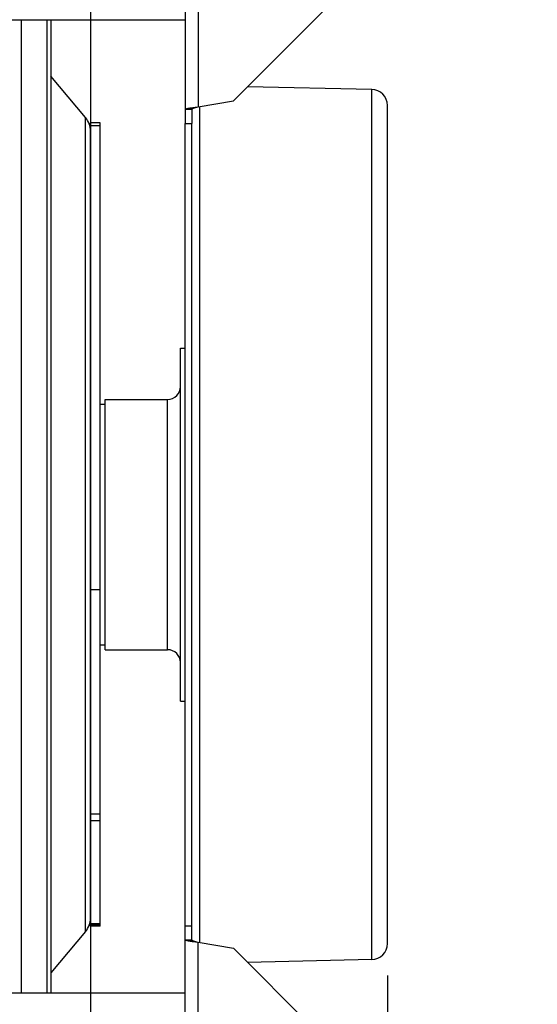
# Model space of a CAD drawing. Extents: x 0 to 420, y 0 to 297.
# Tile 8 of 19: x 226 to 242, y 85 to 115. Entities that reach past the tile are written whole.
import ezdxf

# ---------------------------------------------------------------- set-up
doc = ezdxf.new("R2010")
doc.units = 0
doc.header["$LTSCALE"] = 23.1
doc.layers.get('0').update_dxf_attribs({"linetype": 'CONTINUOUS'})
for name, color, linetype in [('110528_DXF_CONTINUOUS_LINE', 7, 'CONTINUOUS'), ('110528_DXF_DIMENSION', 7, 'CONTINUOUS'), ('110536_DXF_CONTINUOUS_LINE', 7, 'CONTINUOUS'), ('110536_DXF_DIMENSION', 7, 'CONTINUOUS'), ('110618_DXF_CONTINUOUS_LINE', 7, 'CONTINUOUS'), ('110801_DXF_CONTINUOUS_LINE', 7, 'CONTINUOUS'), ('111735_DXF_CONTINUOUS_LINE', 7, 'CONTINUOUS'), ('111736_DXF_CONTINUOUS_LINE', 7, 'CONTINUOUS'), ('ASE_65-75-10_DXF_DIMENSION', 7, 'CONTINUOUS'), ('SPRING_DUMMYDXF_CONTINUOUS', 7, 'CONTINUOUS')]:
    doc.layers.add(name, color=color, linetype=linetype)
doc.styles.get("Standard").update_dxf_attribs({"font": 'txt', "width": 0.7})
doc.dimstyles.new('DIMSTYLE_1', dxfattribs={"dimtxt": 3.5, "dimasz": 3, "dimexe": 1.5, "dimexo": 1, "dimgap": 0.875, "dimtad": 1, "dimdec": 3, "dimlfac": 10, "dimtxsty": 'STANDARD', "dimblk": '_ARROW_FILLED', "dimblk1": '_ARROW_FILLED', "dimblk2": '_ARROW_FILLED', "dimcen": 0.09, "dimazin": 3, "dimtp": 0.8, "dimtm": 0.8, "dimtfac": 1, "dimtdec": 3, "dimtofl": 0, "dimtmove": 0, "dimatfit": 3, "dimtolj": 1})

# ---------------------------------------------------------------- blocks, each defined once
blk = doc.blocks.new('_ARROW_FILLED')
at = {"color": 0, "linetype": 'BYBLOCK'}
blk.add_solid([(0, 0), (-1, 0.167), (-1, -0.167)], dxfattribs=at)
blk = doc.blocks.new('*D1')
at = {"layer": 'ASE_65-75-10_DXF_DIMENSION', "color": 2, "linetype": 'CONTINUOUS'}
for p, q in [((236.843, 126.902), (261.143, 126.902)), ((259.643, 126.902), (259.643, 99.476)), ((259.643, 72.049), (259.643, 99.476)), ((236.843, 72.049), (261.143, 72.049))]:
    blk.add_line(p, q, dxfattribs=at)
at = {"layer": 'ASE_65-75-10_DXF_DIMENSION', "color": 2, "linetype": 'CONTINUOUS', "xscale": 3, "yscale": 3, "zscale": 3}
for p, rotation in [((259.643, 126.902), 90), ((259.643, 72.049), 270)]:
    blk.add_blockref('_ARROW_FILLED', p, dxfattribs=dict(at, rotation=rotation))
at = {"layer": 'ASE_65-75-10_DXF_DIMENSION', "color": 2, "linetype": 'CONTINUOUS', "insert": (255.268, 99.476), "char_height": 3.5, "width": 26.25, "attachment_point": 2, "rotation": 90}
blk.add_mtext('548,533', dxfattribs=at)
blk = doc.blocks.new('*D4')
at = {"layer": 'ASE_65-75-10_DXF_DIMENSION', "color": 2, "linetype": 'CONTINUOUS'}
for p, q in [((152.293, 90.601), (152.293, 34.433)), ((237.643, 85.418), (237.643, 34.433)), ((152.293, 35.933), (194.968, 35.933)), ((237.643, 35.933), (194.968, 35.933))]:
    blk.add_line(p, q, dxfattribs=at)
at = {"layer": 'ASE_65-75-10_DXF_DIMENSION', "color": 2, "linetype": 'CONTINUOUS', "xscale": 3, "yscale": 3, "zscale": 3, "rotation": 180}
blk.add_blockref('_ARROW_FILLED', (152.293, 35.933), dxfattribs=at)
at = {"layer": 'ASE_65-75-10_DXF_DIMENSION', "color": 2, "linetype": 'CONTINUOUS', "xscale": 3, "yscale": 3, "zscale": 3}
blk.add_blockref('_ARROW_FILLED', (237.643, 35.933), dxfattribs=at)
at = {"layer": 'ASE_65-75-10_DXF_DIMENSION', "color": 2, "linetype": 'CONTINUOUS', "insert": (194.968, 40.308), "char_height": 3.5, "width": 18.375, "attachment_point": 2}
blk.add_mtext('853,5', dxfattribs=at)
blk = doc.blocks.new('*D8')
at = {"layer": '110536_DXF_DIMENSION', "color": 2, "linetype": 'CONTINUOUS'}
for p, q in [((234.343, 124.976), (251.143, 124.976)), ((249.643, 124.976), (249.643, 99.476)), ((249.643, 73.976), (249.643, 99.476)), ((234.343, 73.976), (251.143, 73.976))]:
    blk.add_line(p, q, dxfattribs=at)
at = {"layer": '110536_DXF_DIMENSION', "color": 2, "linetype": 'CONTINUOUS', "xscale": 3, "yscale": 3, "zscale": 3}
for p, rotation in [((249.643, 124.976), 90), ((249.643, 73.976), 270)]:
    blk.add_blockref('_ARROW_FILLED', p, dxfattribs=dict(at, rotation=rotation))
at = {"layer": '110536_DXF_DIMENSION', "color": 2, "linetype": 'CONTINUOUS', "insert": (245.268, 99.476), "char_height": 3.5, "width": 10.875, "attachment_point": 2, "rotation": 90}
blk.add_mtext('510', dxfattribs=at)

msp = doc.modelspace()

# ---------------------------------------------------------------- linework, layer by layer
at = {"layer": '110528_DXF_CONTINUOUS_LINE', "color": 9, "linetype": 'CONTINUOUS'}
for p, q in [((226.22758, 115.20642), (226.22758, 84.87558)), ((228.23617, 86.79435), (228.23617, 112.15681))]:
    msp.add_line(p, q, dxfattribs=at)
at = {"layer": '110528_DXF_CONTINUOUS_LINE', "color": 7, "linetype": 'CONTINUOUS'}
msp.add_line((227.02662, 115.20642), (227.02662, 84.87558), dxfattribs=at)
at = {"layer": '110528_DXF_CONTINUOUS_LINE', "color": 3, "linetype": 'CONTINUOUS'}
for p, q in [((227.15652, 115.20642), (227.15652, 84.87558)), ((228.23617, 112.15681), (227.15652, 113.44349)), ((228.38824, 87.21216), (228.38824, 90.24526)), ((228.23617, 86.79435), (227.15652, 85.50767))]:
    msp.add_line(p, q, dxfattribs=at)
for centre, start, end in [((227.73824, 111.739), 0, 40), ((227.73824, 87.21216), 320, 360)]:
    msp.add_arc(centre, 0.65, start, end, dxfattribs=at)
at = {"layer": '110528_DXF_DIMENSION', "color": 2, "linetype": 'CONTINUOUS'}
msp.add_line((228.38824, 140.725), (228.38824, 58.22615), dxfattribs=at)
at = {"layer": '110536_DXF_CONTINUOUS_LINE', "color": 9, "linetype": 'CONTINUOUS'}
for p, q in [((231.74275, 122.72783), (231.74275, 112.48692)), ((231.74275, 76.22332), (231.74275, 86.46423))]:
    msp.add_line(p, q, dxfattribs=at)
at = {"layer": '110536_DXF_CONTINUOUS_LINE', "color": 3, "linetype": 'CONTINUOUS'}
for p, q in [((231.34275, 122.66762), (231.34275, 111.97558)), ((235.84275, 115.68088), (232.84275, 112.68088)), ((231.74275, 112.48692), (232.84275, 112.68088)), ((231.34275, 76.28353), (231.34275, 111.97558)), ((231.74275, 86.46423), (232.84275, 86.27027)), ((235.84275, 83.27027), (232.84275, 86.27027))]:
    msp.add_line(p, q, dxfattribs=at)
at = {"layer": '110536_DXF_CONTINUOUS_LINE', "color": 7, "linetype": 'CONTINUOUS'}
for p, q in [((231.34275, 112.4139), (231.54275, 112.4139)), ((231.54275, 112.4139), (231.54275, 111.97558)), ((231.34275, 111.97558), (231.54275, 111.97558)), ((231.54275, 86.53726), (231.54275, 111.97558)), ((231.34275, 86.97558), (231.54275, 86.97558)), ((231.34275, 86.53726), (231.54275, 86.53726))]:
    msp.add_line(p, q, dxfattribs=at)
at = {"layer": '110536_DXF_CONTINUOUS_LINE', "color": 3, "linetype": 'CONTINUOUS'}
for points in [[(231.34275, 112.4139), (231.34275, 112.41787), (231.35465, 112.42662), (231.37695, 112.43352), (231.41435, 112.4427), (231.48613, 112.45514), (231.59735, 112.47006), (231.6917, 112.48099), (231.74275, 112.48692)], [(231.34275, 86.53726), (231.34275, 86.53328), (231.35465, 86.52453), (231.37695, 86.51764), (231.41435, 86.50846), (231.48613, 86.49601), (231.59735, 86.48109), (231.6917, 86.47016), (231.74275, 86.46423)]]:
    msp.add_open_spline(points, degree=3, knots=[0, 0, 0, 0, 0.0290834, 0.08885385, 0.18164624, 0.30490852, 0.62429132, 1, 1, 1, 1], dxfattribs=at)
at = {"layer": '110536_DXF_CONTINUOUS_LINE', "color": 7, "linetype": 'CONTINUOUS'}
for points in [[(231.54275, 112.4139), (231.54275, 112.42182), (231.56576, 112.4389), (231.60677, 112.45256), (231.67007, 112.47028), (231.7172, 112.48099), (231.74275, 112.48692)], [(231.54275, 86.53726), (231.54275, 86.52933), (231.56576, 86.51225), (231.60677, 86.49859), (231.67007, 86.48088), (231.7172, 86.47017), (231.74275, 86.46423)]]:
    msp.add_open_spline(points, degree=3, knots=[0, 0, 0, 0, 0.1095964, 0.32647794, 0.63723776, 1, 1, 1, 1], dxfattribs=at)
at = {"layer": '110618_DXF_CONTINUOUS_LINE', "color": 7, "linetype": 'CONTINUOUS'}
for p, q in [((228.68824, 111.99308), (228.38824, 111.99308)), ((228.68824, 86.95807), (228.68824, 111.99308)), ((228.68824, 90.24526), (228.38824, 90.24526)), ((228.68824, 86.99498), (228.38824, 86.99498)), ((228.68824, 86.95807), (228.38824, 86.95807))]:
    msp.add_line(p, q, dxfattribs=at)
at = {"layer": '110618_DXF_CONTINUOUS_LINE', "color": 3, "linetype": 'CONTINUOUS'}
for p, q in [((228.38824, 90.24526), (228.38824, 111.99308)), ((228.38824, 86.95807), (228.38824, 87.21216))]:
    msp.add_line(p, q, dxfattribs=at)
at = {"layer": '110618_DXF_CONTINUOUS_LINE', "color": 9, "linetype": 'CONTINUOUS'}
for p, q in [((228.68824, 111.90046), (228.38824, 111.90046)), ((228.38824, 97.44794), (228.68824, 97.44794)), ((228.68824, 90.44932), (228.38824, 90.44932)), ((228.68824, 87.03713), (228.38824, 87.03713))]:
    msp.add_line(p, q, dxfattribs=at)
at = {"layer": '110801_DXF_CONTINUOUS_LINE', "color": 7, "linetype": 'CONTINUOUS'}
for p, q in [((159.14275, 115.20642), (231.34275, 115.20642)), ((231.34275, 84.87558), (159.14275, 84.87558))]:
    msp.add_line(p, q, dxfattribs=at)
at = {"layer": '111735_DXF_CONTINUOUS_LINE', "color": 7, "linetype": 'CONTINUOUS'}
for p, q in [((228.68824, 103.22558), (228.84275, 103.22558)), ((228.68824, 95.72558), (228.84275, 95.72558))]:
    msp.add_line(p, q, dxfattribs=at)
at = {"layer": '111736_DXF_CONTINUOUS_LINE', "color": 7, "linetype": 'CONTINUOUS'}
for p, q in [((231.19275, 104.97558), (231.34275, 104.97558)), ((231.19275, 93.9756), (231.19275, 104.97555)), ((228.84275, 103.37558), (230.79275, 103.37558)), ((228.84275, 95.57558), (228.84275, 103.37558)), ((228.84275, 95.57558), (230.79275, 95.57558)), ((231.19275, 93.97558), (231.34275, 93.97558))]:
    msp.add_line(p, q, dxfattribs=at)
at = {"layer": '111736_DXF_CONTINUOUS_LINE', "color": 9, "linetype": 'CONTINUOUS'}
msp.add_line((230.79275, 95.57558), (230.79275, 103.37558), dxfattribs=at)
at = {"layer": '111736_DXF_CONTINUOUS_LINE', "color": 7, "linetype": 'CONTINUOUS'}
for centre, start, end in [((230.79275, 103.77558), 270, 360), ((230.79275, 95.17558), 0, 90)]:
    msp.add_arc(centre, 0.4, start, end, dxfattribs=at)
at = {"layer": 'SPRING_DUMMYDXF_CONTINUOUS', "color": 7, "linetype": 'CONTINUOUS'}
for p, q in [((237.15385, 113.03314), (233.28107, 113.11921)), ((231.79275, 86.45541), (231.79275, 112.49574)), ((237.64275, 86.41789), (237.64275, 112.53327)), ((237.15385, 85.91801), (233.28107, 85.83195))]:
    msp.add_line(p, q, dxfattribs=at)
at = {"layer": 'SPRING_DUMMYDXF_CONTINUOUS', "color": 9, "linetype": 'CONTINUOUS'}
msp.add_line((237.15385, 85.91801), (237.15385, 113.03314), dxfattribs=at)
at = {"layer": 'SPRING_DUMMYDXF_CONTINUOUS', "color": 7, "linetype": 'CONTINUOUS'}
for centre, start, end in [((237.14275, 112.53327), 0, 88.72697), ((237.14275, 86.41789), 271.27303, 360)]:
    msp.add_arc(centre, 0.5, start, end, dxfattribs=at)

# ---------------------------------------------------------------- dimensions: what is measured, and where the dimension line sits
at = {"layer": '110536_DXF_DIMENSION', "color": 2, "linetype": 'CONTINUOUS'}
dim = msp.add_linear_dim(base=(249.64275, 124.97558), p1=(233.34275, 73.97558), p2=(233.34275, 124.97558), angle=90, dimstyle='DIMSTYLE_1', dxfattribs=at)
dim.commit()
dim.dimension.update_dxf_attribs({"geometry": '*D8', "text_midpoint": (249.64275, 98.97557), "dimtype": 160})
at = {"layer": 'ASE_65-75-10_DXF_DIMENSION', "color": 2, "linetype": 'CONTINUOUS'}
for base, p1, p2, angle, picture, middle in [((259.64275, 72.04892), (235.84275, 126.90223), (235.84275, 72.04892), 270, '*D1', (259.64275, 98.97559)), ((152.29275, 35.9328), (237.64275, 86.41789), (152.29275, 91.60058), 180, '*D4', (194.46775, 35.9328))]:
    dim = msp.add_linear_dim(base=base, p1=p1, p2=p2, angle=angle, dimstyle='DIMSTYLE_1', dxfattribs=at)
    dim.commit()
    dim.dimension.update_dxf_attribs({"geometry": picture, "text_midpoint": middle, "dimtype": 160})

doc.saveas('drawing.dxf')
